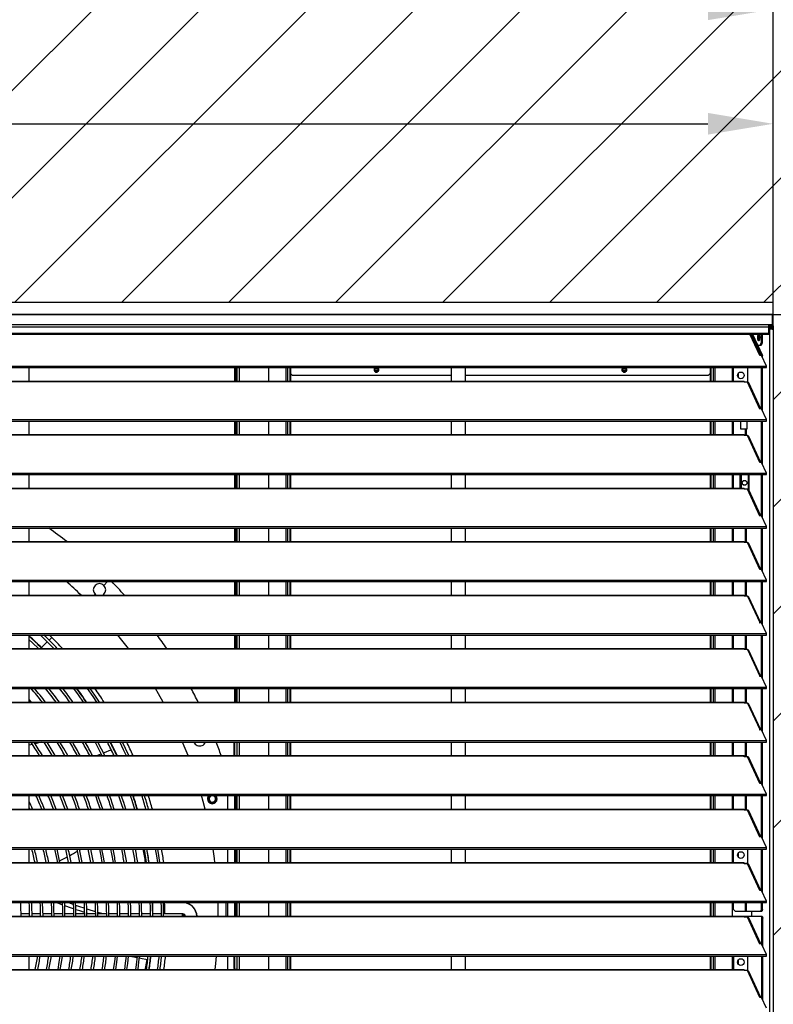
# Model space of a CAD drawing. Header units: millimetres. Extents: x 0 to 39823, y 0 to 11880.
# Tile 81 of 83: x 35968 to 36758, y 9745 to 10777. Entities that reach past the tile are written whole.
import ezdxf

# ---------------------------------------------------------------- set-up
doc = ezdxf.new("R2010")
doc.units = ezdxf.units.MM
doc.header["$PDSIZE"] = -1
doc.layers.add('DIMENZIJE', color=4, linetype='Continuous')
doc.layers.add('ODMIKI funkcionalni', color=253, linetype='Continuous')
doc.styles.add('SLDTEXTSTYLE6', font='txt')
doc.dimstyles.new('SLDDIMSTYLE0', dxfattribs={"dimtxt": 3, "dimasz": 3.414889, "dimexe": 0, "dimexo": 0.0625, "dimgap": 0.75, "dimtad": 1, "dimdec": 0, "dimlfac": 20, "dimrnd": 1e-09, "dimzin": 12, "dimdsep": 46, "dimtxsty": 'SLDTEXTSTYLE6', "dimsah": 1, "dimcen": 0.09, "dimadec": 0, "dimazin": 3, "dimtfac": 1, "dimtdec": 0, "dimtofl": 0, "dimtmove": 0, "dimatfit": 3, "dimfxl": 1, "dimfrac": 2, "dimtolj": 1, "dimtzin": 12, "dimarcsym": 0})

# ---------------------------------------------------------------- blocks, each defined once
blk = doc.blocks.new('*D11')
at = {"layer": 'Defpoints', "color": 0, "ltscale": 20, "transparency": 16777216}
for p in [(35131.7, 10467.8), (30473.7, 8774.1), (37077.8, 8774.1)]:
    blk.add_point(p, dxfattribs=at)
at = {"layer": 'DIMENZIJE', "color": 0, "lineweight": -2, "ltscale": 20, "transparency": 16777216}
for p, q in [((35133, 10467.8), (37077.8, 10467.8)), ((37077.8, 10399.5), (37077.8, 8842.4)), ((30475, 8774.1), (37077.8, 8774.1))]:
    blk.add_line(p, q, dxfattribs=at)
at = {"layer": 'DIMENZIJE', "color": 0, "ltscale": 20, "transparency": 16777216}
for points in [[(37066.4, 10399.5), (37089.2, 10399.5), (37077.8, 10467.8)], [(37066.4, 8842.4), (37089.2, 8842.4), (37077.8, 8774.1)]]:
    blk.add_solid(points, dxfattribs=at)
at = {"layer": 'DIMENZIJE', "color": 0, "ltscale": 20, "transparency": 16777216, "insert": (37001.1, 9580), "char_height": 60, "attachment_point": 2, "rotation": 90, "style": 'SLDTEXTSTYLE6'}
blk.add_mtext('\\A1;1694', dxfattribs=at)
blk = doc.blocks.new('*D12')
at = {"layer": 'Defpoints', "color": 0, "ltscale": 20, "transparency": 16777216}
for p in [(36757.7, 10787.8), (36757.7, 10452.3), (30132.7, 9752.3)]:
    blk.add_point(p, dxfattribs=at)
at = {"layer": 'DIMENZIJE', "color": 0, "lineweight": -2, "ltscale": 20, "transparency": 16777216}
for p, q in [((30132.7, 9753.6), (30132.7, 10787.8)), ((30201, 10787.8), (36689.4, 10787.8)), ((36757.7, 10453.6), (36757.7, 10787.8))]:
    blk.add_line(p, q, dxfattribs=at)
at = {"layer": 'DIMENZIJE', "color": 0, "ltscale": 20, "transparency": 16777216}
for points in [[(30201, 10799.2), (30201, 10776.5), (30132.7, 10787.8)], [(36689.4, 10799.2), (36689.4, 10776.5), (36757.7, 10787.8)]]:
    blk.add_solid(points, dxfattribs=at)
at = {"layer": 'DIMENZIJE', "color": 0, "ltscale": 20, "transparency": 16777216, "insert": (33445.2, 10864.6), "char_height": 60, "attachment_point": 2, "style": 'SLDTEXTSTYLE6'}
blk.add_mtext('\\A1;6625', dxfattribs=at)
blk = doc.blocks.new('*D13')
at = {"layer": 'Defpoints', "color": 0, "ltscale": 20, "transparency": 16777216}
for p in [(36757.7, 10667.8), (30307.7, 10452.3), (36757.7, 10452.3)]:
    blk.add_point(p, dxfattribs=at)
at = {"layer": 'DIMENZIJE', "color": 0, "lineweight": -2, "ltscale": 20, "transparency": 16777216}
for p, q in [((30307.7, 10453.6), (30307.7, 10667.8)), ((30376, 10667.8), (36689.4, 10667.8)), ((36757.7, 10453.6), (36757.7, 10667.8))]:
    blk.add_line(p, q, dxfattribs=at)
at = {"layer": 'DIMENZIJE', "color": 0, "ltscale": 20, "transparency": 16777216}
for points in [[(30376, 10679.2), (30376, 10656.5), (30307.7, 10667.8)], [(36689.4, 10679.2), (36689.4, 10656.5), (36757.7, 10667.8)]]:
    blk.add_solid(points, dxfattribs=at)
at = {"layer": 'DIMENZIJE', "color": 0, "ltscale": 20, "transparency": 16777216, "insert": (33532.7, 10744.6), "char_height": 60, "attachment_point": 2, "style": 'SLDTEXTSTYLE6'}
blk.add_mtext('\\A1;6450', dxfattribs=at)

msp = doc.modelspace()

# ---------------------------------------------------------------- hatches: boundary and pattern name
at = {"layer": 'ODMIKI funkcionalni'}
h = msp.add_hatch(dxfattribs=at)
h.set_pattern_fill('ANSI31', color=256, scale=25)
h.paths.add_polyline_path([(37556.8, 11465.7), (29806.7, 11465.7), (29806.7, 8759.1), (30306.5, 8759.1), (30306.5, 10480.9), (36758.1, 10480.9), (36758.1, 8759.1), (37556.8, 8759.1)])

# ---------------------------------------------------------------- linework, layer by layer
at = {"color": 7, "linetype": 'Continuous', "lineweight": 25, "ltscale": 20}
for p, q in [((36756.8, 10467.8), (35183.7, 10467.8)), ((36756.7, 10467.8), (35183.7, 10467.8)), ((36756.7, 10467.8), (36756.7, 10455.3)), ((35183.7, 10457.4), (36756.7, 10457.4)), ((36753.3, 10447.4), (36753.3, 10457.4)), ((36757.8, 10456.4), (36757.8, 10466.8)), ((36753.3, 10454.5), (35187.2, 10454.5)), ((35187.2, 10448.4), (36753.3, 10448.4)), ((35187.2, 10447.4), (36753.3, 10447.4)), ((36743.9, 10424.8), (36733.4, 10447.4)), ((36745, 10425), (36734.5, 10447.4)), ((36735.1, 10447.4), (36745.5, 10425)), ((36736.1, 10447.4), (36746.5, 10425)), ((36742.9, 10445.9), (36743.3, 10446.6)), ((36745.1, 10447.4), (36745.1, 10438.3)), ((36746.1, 10447.4), (36746.1, 10438.3)), ((36753.3, 10456.4), (36756.7, 10456.4)), ((36753.3, 10456.3), (36753.6, 10456.3)), ((36753.3, 10455.3), (36753.6, 10455.3)), ((36753.8, 10454.3), (36753.3, 10454.4)), ((36753.8, 10453.3), (36753.3, 10453.4)), ((36753.8, 10453), (36753.3, 10453.1)), ((36754.8, 10453), (36753.3, 10453.1)), ((36753.6, 10456.3), (36753.6, 10455.3)), ((36753.6, 10456.3), (36756.7, 10456.3)), ((36753.6, 10455.3), (36756.7, 10455.3)), ((36755.7, 10454.3), (36753.8, 10454.3)), ((36753.8, 10453.3), (36753.8, 10454.3)), ((36755.7, 10453.3), (36753.8, 10453.3)), ((36754.8, 10453), (36753.8, 10453)), ((36753.8, 10453), (36753.8, 8894.1)), ((36755.7, 10455.3), (36755.7, 10453.3)), ((36756.7, 10452.7), (36756.7, 10452.6)), ((36757.7, 10456.1), (36757.7, 8894.1)), ((36742.6, 10445.4), (36742.6, 10442.3)), ((36742.9, 10441.8), (36742.9, 10445.9)), ((36742.9, 10445.9), (36743.5, 10445.9)), ((36743.3, 10441), (36742.9, 10441.8)), ((36742.9, 10441.8), (36743.5, 10441.8)), ((36744.2, 10435.3), (36745.1, 10438.3)), ((36745.1, 10438.3), (36746.1, 10438.3)), ((36746.1, 10438.3), (36745.1, 10435.3)), ((36745.1, 10435.3), (36741.7, 10435.3)), ((36745.4, 10425), (36743.9, 10424.8)), ((36750.7, 10413.8), (36745.4, 10425)), ((36745.5, 10425), (36746.5, 10425)), ((36745.5, 10424.8), (36745.5, 10425)), ((36746.5, 10422.8), (36746.5, 10425)), ((35189.8, 10413.8), (36750.7, 10413.8)), ((35189.8, 10412.2), (36750.7, 10412.2)), ((35977.7, 10398), (35977.7, 10412.2)), ((36192.8, 10412.2), (36192.8, 10398)), ((36193.6, 10412.2), (36193.6, 10398)), ((36195.1, 10412.2), (36195.1, 10398)), ((36195.4, 10412.2), (36195.4, 10398)), ((36197.7, 10412.2), (36197.7, 10398)), ((36228.4, 10412.2), (36228.4, 10398)), ((36246.7, 10412.2), (36246.7, 10398)), ((36248.4, 10412.2), (36248.4, 10398)), ((36251, 10412.2), (36251, 10398)), ((36251.6, 10412.2), (36251.6, 10398)), ((36251.6, 10405.9), (36253.6, 10403.9)), ((36340, 10409.6), (36343.4, 10409.6)), ((36343.3, 10409.4), (36340.1, 10409.4)), ((36420, 10412.2), (36420, 10398)), ((36435, 10398), (36435, 10412.2)), ((36600, 10409.6), (36603.4, 10409.6)), ((36603.3, 10409.4), (36600.1, 10409.4)), ((36689.7, 10403.9), (36691.7, 10405.9)), ((36691.7, 10412.2), (36691.7, 10398)), ((36692.3, 10412.2), (36692.3, 10398)), ((36695, 10412.2), (36695, 10398)), ((36696.6, 10412.2), (36696.6, 10398)), ((36714.9, 10412.2), (36714.9, 10398)), ((36716.2, 10398), (36716.2, 10412.2)), ((36721.4, 10401.5), (36721.4, 10406.7)), ((36730.9, 10412.2), (36730.9, 10396.9)), ((36745.5, 10368.7), (36745.5, 10412.2)), ((36746.5, 10366.7), (36746.5, 10412.2)), ((36750.7, 10412.2), (36750.7, 10413.8)), ((35213.2, 10398), (36727.2, 10398)), ((35213.2, 10397.8), (36727.2, 10397.8)), ((36420, 10403.9), (36253.6, 10403.9)), ((36689.7, 10403.9), (36435, 10403.9)), ((36727.2, 10397), (36727.2, 10398)), ((36730.7, 10397), (36727.2, 10397)), ((36743.9, 10368.7), (36730.7, 10397)), ((36745, 10368.9), (36732.3, 10396.1)), ((36745.4, 10368.9), (36743.9, 10368.7)), ((36750.7, 10357.7), (36745.4, 10368.9)), ((35189.8, 10357.7), (36750.7, 10357.7)), ((35189.8, 10356.1), (36750.7, 10356.1)), ((35977.7, 10342), (35977.7, 10356.1)), ((36192.8, 10356.1), (36192.8, 10342)), ((36193.6, 10356.1), (36193.6, 10342)), ((36195.1, 10356.1), (36195.1, 10342)), ((36195.4, 10356.1), (36195.4, 10342)), ((36197.7, 10356.1), (36197.7, 10342)), ((36228.4, 10356.1), (36228.4, 10342)), ((36246.7, 10356.1), (36246.7, 10342)), ((36248.4, 10356.1), (36248.4, 10342)), ((36251, 10356.1), (36251, 10342)), ((36251.6, 10356.1), (36251.6, 10342)), ((36420, 10356.1), (36420, 10342)), ((36435, 10342), (36435, 10356.1)), ((36691.7, 10356.1), (36691.7, 10342)), ((36692.3, 10356.1), (36692.3, 10342)), ((36695, 10356.1), (36695, 10342)), ((36696.6, 10356.1), (36696.6, 10342)), ((36714.9, 10356.1), (36714.9, 10342)), ((36716.2, 10342), (36716.2, 10356.1)), ((36723.8, 10347.6), (36723.8, 10356.1)), ((36730.3, 10356.1), (36730.3, 10347.6)), ((36745.5, 10312.6), (36745.5, 10356.1)), ((36746.5, 10310.6), (36746.5, 10356.1)), ((36750.7, 10356.1), (36750.7, 10357.7)), ((36730.3, 10347.6), (36723.8, 10347.6)), ((36728.8, 10340.9), (36728.8, 10347.6)), ((36729.7, 10340.9), (36729.7, 10347.6)), ((35213.2, 10342), (36727.2, 10342)), ((35213.2, 10341.7), (36727.2, 10341.7)), ((36727.2, 10340.9), (36727.2, 10342)), ((36730.7, 10340.9), (36727.2, 10340.9)), ((36743.9, 10312.6), (36730.7, 10340.9)), ((36745, 10312.8), (36732.3, 10340)), ((36745.4, 10312.8), (36743.9, 10312.6)), ((36750.7, 10301.7), (36745.4, 10312.8)), ((35189.8, 10301.7), (36750.7, 10301.7)), ((35189.8, 10300), (36750.7, 10300)), ((35977.7, 10285.9), (35977.7, 10300)), ((36192.8, 10300), (36192.8, 10285.9)), ((36193.6, 10300), (36193.6, 10285.9)), ((36195.1, 10300), (36195.1, 10285.9)), ((36195.4, 10300), (36195.4, 10285.9)), ((36197.7, 10300), (36197.7, 10285.9)), ((36228.4, 10300), (36228.4, 10285.9)), ((36246.7, 10300), (36246.7, 10285.9)), ((36248.4, 10300), (36248.4, 10285.9)), ((36251, 10300), (36251, 10285.9)), ((36251.6, 10300), (36251.6, 10285.9)), ((36420, 10300), (36420, 10285.9)), ((36435, 10285.9), (36435, 10300)), ((36691.7, 10300), (36691.7, 10285.9)), ((36692.3, 10300), (36692.3, 10285.9)), ((36695, 10300), (36695, 10285.9)), ((36696.6, 10300), (36696.6, 10285.9)), ((36714.9, 10300), (36714.9, 10285.9)), ((36716.2, 10285.9), (36716.2, 10300)), ((36723.3, 10285.9), (36723.3, 10300)), ((36724.3, 10300), (36724.3, 10285.9)), ((36731.6, 10300), (36731.6, 10284.6)), ((36732.5, 10283.4), (36732.5, 10300)), ((36745.5, 10256.5), (36745.5, 10300)), ((36746.5, 10254.5), (36746.5, 10300)), ((36750.7, 10300), (36750.7, 10301.7)), ((35213.2, 10285.9), (36727.2, 10285.9)), ((35213.2, 10285.6), (36727.2, 10285.6)), ((36727.2, 10284.8), (36727.2, 10285.9)), ((36730.7, 10284.8), (36727.2, 10284.8)), ((36743.9, 10256.5), (36730.7, 10284.8)), ((36745, 10256.7), (36732.3, 10283.9)), ((36745.4, 10256.7), (36743.9, 10256.5)), ((36750.7, 10245.6), (36745.4, 10256.7)), ((35189.8, 10245.6), (36750.7, 10245.6)), ((35189.8, 10243.9), (36750.7, 10243.9)), ((35977.7, 10229.8), (35977.7, 10243.9)), ((36192.8, 10243.9), (36192.8, 10229.8)), ((36193.6, 10243.9), (36193.6, 10229.8)), ((36195.1, 10243.9), (36195.1, 10229.8)), ((36195.4, 10243.9), (36195.4, 10229.8)), ((36197.7, 10243.9), (36197.7, 10229.8)), ((36228.4, 10243.9), (36228.4, 10229.8)), ((36246.7, 10243.9), (36246.7, 10229.8)), ((36248.4, 10243.9), (36248.4, 10229.8)), ((36251, 10243.9), (36251, 10229.8)), ((36251.6, 10243.9), (36251.6, 10229.8)), ((36420, 10243.9), (36420, 10229.8)), ((36435, 10229.8), (36435, 10243.9)), ((36691.7, 10243.9), (36691.7, 10229.8)), ((36692.3, 10243.9), (36692.3, 10229.8)), ((36695, 10243.9), (36695, 10229.8)), ((36696.6, 10243.9), (36696.6, 10229.8)), ((36714.9, 10243.9), (36714.9, 10229.8)), ((36716.2, 10229.8), (36716.2, 10243.9)), ((36728.8, 10228.7), (36728.8, 10243.9)), ((36729.7, 10228.7), (36729.7, 10243.9)), ((36745.5, 10200.5), (36745.5, 10243.9)), ((36746.5, 10198.4), (36746.5, 10243.9)), ((36750.7, 10243.9), (36750.7, 10245.6)), ((35213.2, 10229.8), (36727.2, 10229.8)), ((35213.2, 10229.5), (36727.2, 10229.5)), ((36727.2, 10228.7), (36727.2, 10229.8)), ((36730.7, 10228.7), (36727.2, 10228.7)), ((36743.9, 10200.4), (36730.7, 10228.7)), ((36745, 10200.6), (36732.3, 10227.8)), ((36745.4, 10200.7), (36743.9, 10200.4)), ((36750.7, 10189.5), (36745.4, 10200.7)), ((35189.8, 10189.5), (36750.7, 10189.5)), ((36750.7, 10187.8), (36750.7, 10189.5)), ((35189.8, 10187.8), (36750.7, 10187.8)), ((35977.7, 10173.7), (35977.7, 10187.8)), ((36055.9, 10183.9), (36059.8, 10187.8)), ((36192.8, 10187.8), (36192.8, 10173.7)), ((36193.6, 10187.8), (36193.6, 10173.7)), ((36195.1, 10187.8), (36195.1, 10173.7)), ((36195.4, 10187.8), (36195.4, 10173.7)), ((36197.7, 10187.8), (36197.7, 10173.7)), ((36228.4, 10187.8), (36228.4, 10173.7)), ((36246.7, 10187.8), (36246.7, 10173.7)), ((36248.4, 10187.8), (36248.4, 10173.7)), ((36251, 10187.8), (36251, 10173.7)), ((36251.6, 10187.8), (36251.6, 10173.7)), ((36420, 10187.8), (36420, 10173.7)), ((36435, 10173.7), (36435, 10187.8)), ((36691.7, 10187.8), (36691.7, 10173.7)), ((36692.3, 10187.8), (36692.3, 10173.7)), ((36695, 10187.8), (36695, 10173.7)), ((36696.6, 10187.8), (36696.6, 10173.7)), ((36714.9, 10187.8), (36714.9, 10173.7)), ((36716.2, 10173.7), (36716.2, 10187.8)), ((36728.8, 10172.6), (36728.8, 10187.8)), ((36729.7, 10172.6), (36729.7, 10187.8)), ((36745.5, 10144.4), (36745.5, 10187.8)), ((36746.5, 10142.3), (36746.5, 10187.8)), ((35213.2, 10173.7), (36727.2, 10173.7)), ((35213.2, 10173.4), (36727.2, 10173.4)), ((36045.6, 10173.7), (36046.7, 10174.7)), ((36727.2, 10172.6), (36727.2, 10173.7)), ((36730.7, 10172.6), (36727.2, 10172.6)), ((36730.7, 10172.6), (36743.7, 10144.9)), ((36745, 10144.5), (36732.3, 10171.7)), ((36743.9, 10144.3), (36743.7, 10144.9)), ((36745.4, 10144.6), (36743.9, 10144.3)), ((36750.7, 10133.4), (36745.4, 10144.6)), ((35189.8, 10133.4), (36750.7, 10133.4)), ((35189.8, 10131.7), (36750.7, 10131.7)), ((35977.7, 10117.6), (35977.7, 10131.7)), ((35998.5, 10126.5), (36001.2, 10129.3)), ((36001.2, 10129.3), (35998.8, 10131.7)), ((36192.8, 10131.7), (36192.8, 10117.6)), ((36193.6, 10131.7), (36193.6, 10117.6)), ((36195.1, 10131.7), (36195.1, 10117.6)), ((36195.4, 10131.7), (36195.4, 10117.6)), ((36197.7, 10131.7), (36197.7, 10117.6)), ((36228.4, 10131.7), (36228.4, 10117.6)), ((36246.7, 10131.7), (36246.7, 10117.6)), ((36248.4, 10131.7), (36248.4, 10117.6)), ((36251, 10131.7), (36251, 10117.6)), ((36251.6, 10131.7), (36251.6, 10117.6)), ((36420, 10131.7), (36420, 10117.6)), ((36435, 10117.6), (36435, 10131.7)), ((36691.7, 10131.7), (36691.7, 10117.6)), ((36692.3, 10131.7), (36692.3, 10117.6)), ((36695, 10131.7), (36695, 10117.6)), ((36696.6, 10131.7), (36696.6, 10117.6)), ((36714.9, 10131.7), (36714.9, 10117.6)), ((36716.2, 10117.6), (36716.2, 10131.7)), ((36728.8, 10116.5), (36728.8, 10131.7)), ((36729.7, 10116.5), (36729.7, 10131.7)), ((36745.5, 10088.3), (36745.5, 10131.7)), ((36746.5, 10086.2), (36746.5, 10131.7)), ((36750.7, 10131.7), (36750.7, 10133.4)), ((35213.2, 10117.6), (36727.2, 10117.6)), ((35213.2, 10117.3), (36727.2, 10117.3)), ((35990.5, 10118.6), (35996.6, 10124.7)), ((35990.5, 10118.6), (35991.5, 10117.6)), ((36727.2, 10116.5), (36727.2, 10117.6)), ((36730.7, 10116.5), (36727.2, 10116.5)), ((36730.7, 10116.5), (36743.7, 10088.8)), ((36745, 10088.4), (36732.3, 10115.6)), ((36743.9, 10088.2), (36743.7, 10088.8)), ((36745.4, 10088.5), (36743.9, 10088.2)), ((36750.7, 10077.3), (36745.4, 10088.5)), ((35189.8, 10077.3), (36750.7, 10077.3)), ((35189.8, 10075.7), (36750.7, 10075.7)), ((35977.7, 10061.5), (35977.7, 10075.7)), ((36192.8, 10075.7), (36192.8, 10061.5)), ((36193.6, 10075.7), (36193.6, 10061.5)), ((36195.1, 10075.7), (36195.1, 10061.5)), ((36195.4, 10075.7), (36195.4, 10061.5)), ((36197.7, 10075.7), (36197.7, 10061.5)), ((36228.4, 10075.7), (36228.4, 10061.5)), ((36246.7, 10075.7), (36246.7, 10061.5)), ((36248.4, 10075.7), (36248.4, 10061.5)), ((36251, 10075.7), (36251, 10061.5)), ((36251.6, 10075.7), (36251.6, 10061.5)), ((36420, 10075.7), (36420, 10061.5)), ((36435, 10061.5), (36435, 10075.7)), ((36691.7, 10075.7), (36691.7, 10061.5)), ((36692.3, 10075.7), (36692.3, 10061.5)), ((36695, 10075.7), (36695, 10061.5)), ((36696.6, 10075.7), (36696.6, 10061.5)), ((36714.9, 10075.7), (36714.9, 10061.5)), ((36716.2, 10061.5), (36716.2, 10075.7)), ((36728.8, 10060.4), (36728.8, 10075.7)), ((36729.7, 10060.4), (36729.7, 10075.7)), ((36745.5, 10032.2), (36745.5, 10075.7)), ((36746.5, 10030.2), (36746.5, 10075.7)), ((36750.7, 10075.7), (36750.7, 10077.3)), ((35213.2, 10061.5), (36727.2, 10061.5)), ((35213.2, 10061.2), (36727.2, 10061.2)), ((35980, 10061.5), (35977.7, 10064.2)), ((36727.2, 10060.4), (36727.2, 10061.5)), ((36730.7, 10060.4), (36727.2, 10060.4)), ((36730.7, 10060.4), (36743.7, 10032.7)), ((36745, 10032.3), (36732.3, 10059.5)), ((36743.9, 10032.2), (36743.7, 10032.7)), ((36745.4, 10032.4), (36743.9, 10032.2)), ((36750.7, 10021.2), (36745.4, 10032.4)), ((35189.8, 10021.2), (36750.7, 10021.2)), ((35189.8, 10019.6), (36750.7, 10019.6)), ((35977.7, 10005.4), (35977.7, 10019.6)), ((35981.1, 10017.1), (35977.7, 10016.2)), ((36192.4, 10005.4), (36192.4, 10019.6)), ((36192.9, 10019.6), (36192.9, 10005.4)), ((36195.4, 10019.6), (36195.4, 10005.4)), ((36197.7, 10019.6), (36197.7, 10005.4)), ((36228.4, 10019.6), (36228.4, 10005.4)), ((36246.7, 10019.6), (36246.7, 10005.4)), ((36248.4, 10019.6), (36248.4, 10005.4)), ((36251, 10019.6), (36251, 10005.4)), ((36251.6, 10019.6), (36251.6, 10005.4)), ((36420, 10019.6), (36420, 10005.4)), ((36435, 10005.4), (36435, 10019.6)), ((36691.7, 10019.6), (36691.7, 10005.4)), ((36692.3, 10019.6), (36692.3, 10005.4)), ((36695, 10019.6), (36695, 10005.4)), ((36696.6, 10019.6), (36696.6, 10005.4)), ((36714.9, 10019.6), (36714.9, 10005.4)), ((36716.2, 10005.4), (36716.2, 10019.6)), ((36728.8, 10004.3), (36728.8, 10019.6)), ((36729.7, 10004.3), (36729.7, 10019.6)), ((36745.5, 9976.1), (36745.5, 10019.6)), ((36746.5, 9974.1), (36746.5, 10019.6)), ((36750.7, 10019.6), (36750.7, 10021.2)), ((35213.2, 10005.4), (36727.2, 10005.4)), ((35213.2, 10005.1), (36727.2, 10005.1)), ((35978, 10005.4), (35977.7, 10005.9)), ((36727.2, 10004.3), (36727.2, 10005.4)), ((36730.7, 10004.3), (36727.2, 10004.3)), ((36743.9, 9976.1), (36730.7, 10004.3)), ((36745, 9976.2), (36732.3, 10003.4)), ((36745.4, 9976.3), (36743.9, 9976.1)), ((36750.7, 9965.1), (36745.4, 9976.3)), ((35189.8, 9965.1), (36750.7, 9965.1)), ((35189.8, 9963.5), (36750.7, 9963.5)), ((35977.7, 9949.3), (35977.7, 9963.5)), ((36166.2, 9963.4), (36166.3, 9963.5)), ((36185.9, 9949.3), (36185.9, 9963.5)), ((36192.8, 9963.5), (36192.8, 9949.3)), ((36193.6, 9963.5), (36193.6, 9949.3)), ((36195.1, 9963.5), (36195.1, 9949.3)), ((36195.4, 9963.5), (36195.4, 9949.3)), ((36197.7, 9963.5), (36197.7, 9949.3)), ((36228.4, 9963.5), (36228.4, 9949.3)), ((36246.7, 9963.5), (36246.7, 9949.3)), ((36248.4, 9963.5), (36248.4, 9949.3)), ((36251, 9963.5), (36251, 9949.3)), ((36251.6, 9963.5), (36251.6, 9949.3)), ((36420, 9963.5), (36420, 9949.3)), ((36435, 9949.3), (36435, 9963.5)), ((36691.7, 9963.5), (36691.7, 9949.3)), ((36692.3, 9963.5), (36692.3, 9949.3)), ((36695, 9963.5), (36695, 9949.3)), ((36696.6, 9963.5), (36696.6, 9949.3)), ((36714.9, 9963.5), (36714.9, 9949.3)), ((36716.2, 9949.3), (36716.2, 9963.5)), ((36728.8, 9948.2), (36728.8, 9963.5)), ((36729.7, 9948.2), (36729.7, 9963.5)), ((36745.5, 9920), (36745.5, 9963.5)), ((36746.5, 9918), (36746.5, 9963.5)), ((36750.7, 9963.5), (36750.7, 9965.1)), ((35213.2, 9949.3), (36727.2, 9949.3)), ((35213.2, 9949), (36727.2, 9949)), ((35977.7, 9950.8), (35978.4, 9949.3)), ((36727.2, 9948.2), (36727.2, 9949.3)), ((36730.7, 9948.2), (36727.2, 9948.2)), ((36743.9, 9920), (36730.7, 9948.2)), ((36745, 9920.1), (36732.3, 9947.4)), ((36745.4, 9920.2), (36743.9, 9920)), ((36750.7, 9909), (36745.4, 9920.2)), ((35189.8, 9909), (36750.7, 9909)), ((35189.8, 9907.4), (36750.7, 9907.4)), ((35977.7, 9893.2), (35977.7, 9907.4)), ((36192.8, 9907.4), (36192.8, 9893.2)), ((36193.6, 9907.4), (36193.6, 9893.2)), ((36195.1, 9907.4), (36195.1, 9893.2)), ((36195.4, 9907.4), (36195.4, 9893.2)), ((36197.7, 9907.4), (36197.7, 9893.2)), ((36228.4, 9907.4), (36228.4, 9893.2)), ((36246.7, 9907.4), (36246.7, 9893.2)), ((36248.4, 9907.4), (36248.4, 9893.2)), ((36251, 9907.4), (36251, 9893.2)), ((36251.6, 9907.4), (36251.6, 9893.2)), ((36420, 9907.4), (36420, 9893.2)), ((36435, 9893.2), (36435, 9907.4)), ((36691.7, 9907.4), (36691.7, 9893.2)), ((36692.3, 9907.4), (36692.3, 9893.2)), ((36695, 9907.4), (36695, 9893.2)), ((36696.6, 9907.4), (36696.6, 9893.2)), ((36714.9, 9907.4), (36714.9, 9893.2)), ((36716.2, 9893.2), (36716.2, 9907.4)), ((36721.4, 9898.6), (36721.4, 9903.8)), ((36730.9, 9907.4), (36730.9, 9892.1)), ((36745.5, 9863.9), (36745.5, 9907.4)), ((36746.5, 9861.9), (36746.5, 9907.4)), ((36750.7, 9907.4), (36750.7, 9909)), ((35213.2, 9893.2), (36727.2, 9893.2)), ((35213.2, 9892.9), (36727.2, 9892.9)), ((36005.8, 9893.2), (36007, 9893.8)), ((36727.2, 9892.1), (36727.2, 9893.2)), ((36730.7, 9892.1), (36727.2, 9892.1)), ((36728.8, 9892.1), (36728.8, 9892.2)), ((36730.9, 9892.2), (36728.8, 9892.2)), ((36743.9, 9863.9), (36730.7, 9892.1)), ((36745, 9864.1), (36732.3, 9891.3)), ((36745.4, 9864.1), (36743.9, 9863.9)), ((36750.7, 9852.9), (36745.4, 9864.1)), ((35189.8, 9852.9), (36750.7, 9852.9)), ((35189.8, 9851.3), (36750.7, 9851.3)), ((36012.2, 9848.9), (36005.8, 9851.3)), ((36183.9, 9851.3), (36183.9, 9837.1)), ((36185.9, 9837.1), (36185.9, 9851.3)), ((36192.8, 9851.3), (36192.8, 9837.1)), ((36193.6, 9851.3), (36193.6, 9837.1)), ((36195.1, 9851.3), (36195.1, 9837.1)), ((36195.4, 9851.3), (36195.4, 9837.1)), ((36197.7, 9851.3), (36197.7, 9837.1)), ((36228.4, 9851.3), (36228.4, 9837.1)), ((36246.7, 9851.3), (36246.7, 9837.1)), ((36248.4, 9851.3), (36248.4, 9837.1)), ((36251, 9851.3), (36251, 9837.1)), ((36251.6, 9851.3), (36251.6, 9837.1)), ((36691.7, 9851.3), (36691.7, 9837.1)), ((36692.3, 9851.3), (36692.3, 9837.1)), ((36695, 9851.3), (36695, 9837.1)), ((36696.6, 9851.3), (36696.6, 9837.1)), ((36714.9, 9851.3), (36714.9, 9837.1)), ((36716.2, 9844.1), (36716.2, 9851.3)), ((36728.8, 9842.1), (36728.8, 9851.3)), ((36729.7, 9842.1), (36729.7, 9851.3)), ((36745.5, 9844.1), (36745.5, 9851.3)), ((36746.5, 9844.1), (36746.5, 9851.3)), ((36750.7, 9851.3), (36750.7, 9852.9)), ((35978, 9839.4), (35969.1, 9839.4)), ((35989.5, 9839.4), (35980.6, 9839.4)), ((36001, 9839.4), (35992.1, 9839.4)), ((36012.5, 9839.4), (36003.6, 9839.4)), ((36024, 9839.4), (36015.1, 9839.4)), ((36035.5, 9839.4), (36026.6, 9839.4)), ((36047, 9839.4), (36038.1, 9839.4)), ((36055.2, 9839.4), (36049.6, 9841)), ((36058.5, 9839.4), (36049.6, 9839.4)), ((36070, 9839.4), (36061.1, 9839.4)), ((36081.5, 9839.4), (36072.6, 9839.4)), ((36093, 9839.4), (36084.1, 9839.4)), ((36104.5, 9839.4), (36095.6, 9839.4)), ((36116, 9839.4), (36107.1, 9839.4)), ((36138.3, 9839.4), (36118.6, 9839.4)), ((36138.3, 9837.1), (36138.3, 9839.4)), ((36716.2, 9844.1), (36718.2, 9842.1)), ((36745.9, 9842.1), (36718.2, 9842.1)), ((36735, 9842.1), (36735, 9837.1)), ((36744.9, 9842.1), (36745.5, 9844.1)), ((36745.5, 9844.1), (36746.5, 9844.1)), ((36746.5, 9844.1), (36745.9, 9842.1)), ((35194.1, 9837.1), (36746.4, 9837.1)), ((35213.2, 9836.9), (36727.2, 9836.9)), ((36727.2, 9836.9), (36727.2, 9837.1)), ((36727.2, 9836.1), (36727.2, 9836.9)), ((36730.7, 9836.1), (36727.2, 9836.1)), ((36729.3, 9836.1), (36729.3, 9837.1)), ((36730.2, 9836.1), (36730.2, 9837.1)), ((36743.9, 9807.8), (36730.7, 9836.1)), ((36745, 9808), (36732.3, 9835.2)), ((36746, 9835.1), (36745.4, 9837.1)), ((36746, 9806.8), (36746, 9835.1)), ((36747, 9835.1), (36746, 9835.1)), ((36746.4, 9837.1), (36747, 9835.1)), ((36747, 9804.7), (36747, 9835.1)), ((36745.4, 9808), (36743.9, 9807.8)), ((36750.7, 9796.8), (36745.4, 9808)), ((35189.8, 9796.8), (36750.7, 9796.8)), ((36750.7, 9795.2), (36750.7, 9796.8)), ((35189.8, 9795.2), (36750.7, 9795.2)), ((35977.7, 9781.1), (35977.7, 9795.2)), ((36185.9, 9781.1), (36185.9, 9795.2)), ((36192.4, 9782.2), (36192.4, 9795.2)), ((36192.9, 9795.2), (36192.9, 9781.7)), ((36195.4, 9795.2), (36195.4, 9781.1)), ((36197.7, 9795.2), (36197.7, 9781.1)), ((36228.4, 9795.2), (36228.4, 9781.1)), ((36246.7, 9795.2), (36246.7, 9781.1)), ((36248.4, 9795.2), (36248.4, 9781.1)), ((36251, 9795.2), (36251, 9781.1)), ((36251.6, 9795.2), (36251.6, 9781.1)), ((36420, 9795.2), (36420, 9781.1)), ((36435, 9781.1), (36435, 9795.2)), ((36691.7, 9795.2), (36691.7, 9781.1)), ((36692.3, 9795.2), (36692.3, 9781.1)), ((36695, 9795.2), (36695, 9781.1)), ((36696.6, 9795.2), (36696.6, 9781.1)), ((36714.9, 9795.2), (36714.9, 9781.1)), ((36716.7, 9781.1), (36716.7, 9795.2)), ((36721.4, 9786.5), (36721.4, 9791.6)), ((36731.1, 9779.9), (36731.1, 9795.2)), ((36746, 9750.7), (36746, 9795.2)), ((36747, 9748.6), (36747, 9795.2)), ((35213.2, 9781.1), (36727.2, 9781.1)), ((35213.2, 9780.8), (36727.2, 9780.8)), ((36192.8, 9781.7), (36192.8, 9781.1)), ((36192.9, 9781.7), (36195.4, 9781.7)), ((36193.6, 9781.7), (36193.6, 9781.1)), ((36195.1, 9781.7), (36195.1, 9781.1)), ((36727.2, 9780), (36727.2, 9781.1)), ((36730.7, 9780), (36727.2, 9780)), ((36729.3, 9780), (36729.3, 9780)), ((36730.3, 9780), (36729.3, 9780)), ((36730.3, 9780), (36731.1, 9780.9)), ((36743.9, 9751.7), (36730.7, 9780)), ((36745, 9751.9), (36732.3, 9779.1)), ((36745.4, 9751.9), (36743.9, 9751.7)), ((36750.7, 9740.8), (36745.4, 9751.9))]:
    msp.add_line(p, q, dxfattribs=at)
at = {"color": 7, "linetype": 'Continuous', "lineweight": 25, "ltscale": 20, "flags": 128}
for points in [[(36756.8, 10467.8), (36756.7, 10467.8), (36756.7, 10467.8)], [(36741.6, 10443.8), (36741.6, 10444.3), (36741.6, 10444.8), (36741.6, 10445.2), (36741.7, 10445.6), (36741.8, 10446), (36741.9, 10446.4), (36742, 10446.7), (36742.1, 10446.9), (36742.3, 10447.1), (36742.4, 10447.3), (36742.6, 10447.3), (36742.7, 10447.3), (36742.9, 10447.3), (36743, 10447.1), (36743.1, 10446.9), (36743.3, 10446.7), (36743.4, 10446.4), (36743.5, 10446), (36743.6, 10445.6), (36743.6, 10445.2), (36743.7, 10444.8), (36743.7, 10444.3), (36743.7, 10443.8), (36743.7, 10443.3), (36743.7, 10442.9), (36743.6, 10442.4), (36743.6, 10442), (36743.5, 10441.6), (36743.4, 10441.3), (36743.3, 10441), (36743.1, 10440.7), (36743, 10440.5), (36742.9, 10440.4), (36742.7, 10440.3), (36742.6, 10440.3), (36742.4, 10440.4), (36742.3, 10440.5), (36742.1, 10440.7), (36742, 10441), (36741.9, 10441.3), (36741.8, 10441.6), (36741.7, 10442), (36741.6, 10442.4), (36741.6, 10442.9), (36741.6, 10443.3), (36741.6, 10443.8)], [(36753.8, 10453), (36754.2, 10452.9), (36754.7, 10452.9), (36755.3, 10452.8), (36756, 10452.7), (36756.7, 10452.6), (36757.2, 10452.5), (36757.6, 10452.4), (36757.7, 10452.3)], [(36046.7, 10174.7), (36047.6, 10174), (36048.1, 10173.7)], [(36054.5, 10173.7), (36055, 10174), (36055.9, 10174.7)], [(35977.7, 10126.9), (35981.1, 10123.8), (35987.4, 10117.6)], [(35989.4, 10131.7), (35996.6, 10124.7), (36003.5, 10117.6)], [(36024.1, 10075.7), (36028.9, 10069.3), (36034.3, 10061.5)], [(36038.4, 10075.7), (36044.3, 10067.3), (36048.2, 10061.5)], [(36051.3, 10061.5), (36046.5, 10068.8), (36041.6, 10075.7)], [(36118, 10061.5), (36113.2, 10070.1), (36110, 10075.7)], [(35990.1, 10019.6), (35985, 10018.1), (35983.7, 10017.8)], [(36018, 10005.4), (36013.9, 10012.8), (36009.8, 10019.6)], [(36046.6, 10019.6), (36051.1, 10011), (36053.9, 10005.4)], [(36056.8, 10005.4), (36053.4, 10012.2), (36049.6, 10019.6)], [(36072.6, 10019.6), (36076.3, 10011.9), (36079.3, 10005.4)], [(36082.2, 10005.4), (36078.7, 10013), (36075.5, 10019.6)], [(36144.2, 10005.4), (36140.2, 10015.3), (36138.4, 10019.6)], [(36048.4, 10005.4), (36051.4, 10006.6), (36053, 10007.3)], [(36055.4, 10008.2), (36058.2, 10009.4), (36061.6, 10010.8), (36063.6, 10011.6)], [(36047, 9963.5), (36049.3, 9957.1), (36051.9, 9949.3)], [(36054.7, 9949.3), (36051.7, 9958), (36049.7, 9963.5)], [(36071.4, 9963.5), (36074.2, 9955.3), (36076.1, 9949.3)], [(36078.8, 9949.3), (36076.7, 9956.1), (36074.2, 9963.5)], [(36083.6, 9963.5), (36085.1, 9958.8), (36088.1, 9949.3)], [(36162, 9949.3), (36159.9, 9957.4), (36158.2, 9963.5)], [(36004.1, 9907.4), (36005.9, 9899.6), (36007.2, 9893.2)], [(36009.8, 9893.2), (36008.4, 9900.2), (36006.8, 9907.4)], [(36030.5, 9906.5), (36031.5, 9907), (36032, 9907.4)], [(36044.9, 9893.2), (36043.9, 9898.6), (36042.2, 9907.3), (36042.2, 9907.4)], [(36051.3, 9907.4), (36052.7, 9900.2), (36053.9, 9893.2)], [(36056.5, 9893.2), (36055.2, 9900.7), (36053.9, 9907.4)], [(36063, 9907.4), (36064, 9902.3), (36065.5, 9893.2)], [(36098.1, 9907.4), (36099.7, 9898.4), (36100.4, 9893.2)], [(36103.1, 9893.2), (36102.2, 9898.8), (36100.8, 9907.4)], [(36109.8, 9907.4), (36111, 9900.2), (36112, 9893.2)], [(36114.7, 9893.2), (36113.6, 9900.6), (36112.4, 9907.4)], [(36172.4, 9893.2), (36171.8, 9897.4), (36170.4, 9907.4)], [(36185.9, 9893.2), (36185.9, 9897.3), (36185.9, 9907.4)], [(35992.1, 9837.1), (35992, 9843.8), (35991.7, 9851.2), (35991.7, 9851.3)], [(36000.6, 9851.3), (36000.9, 9844), (36001, 9837.1)], [(36003.6, 9837.1), (36003.5, 9844.1), (36003.3, 9851.3)], [(36012.2, 9851.3), (36012.4, 9844.3), (36012.5, 9837.1)], [(36015.1, 9837.1), (36015, 9844.4), (36014.8, 9851.3)], [(36023.9, 9844.8), (36021.8, 9845.5), (36014.9, 9848)], [(36023.7, 9849.3), (36021.9, 9849.9), (36018, 9851.3)], [(36023.7, 9851.3), (36023.9, 9844.6), (36024, 9837.1)], [(36026.6, 9837.1), (36026.5, 9844.7), (36026.3, 9851.3)], [(36035.4, 9845.4), (36030.7, 9846.9), (36026.4, 9848.4)], [(36035.2, 9851.3), (36035.4, 9844.9), (36035.5, 9837.1)], [(36038.1, 9837.1), (36038, 9845), (36037.8, 9851.3)], [(36046.7, 9851.3), (36046.9, 9845.2), (36047, 9837.1)], [(36049.6, 9837.1), (36049.5, 9845.3), (36049.3, 9851.3)], [(36058.2, 9851.3), (36058.4, 9845.5), (36058.5, 9837.1)], [(36061.1, 9837.1), (36061, 9845.6), (36060.8, 9851.3)], [(36069.7, 9851.3), (36069.9, 9845.8), (36070, 9837.1)], [(36072.6, 9837.1), (36072.5, 9845.9), (36072.3, 9851.3)], [(36081.2, 9851.3), (36081.4, 9846.1), (36081.5, 9837.1)], [(36084.1, 9837.1), (36084, 9846.2), (36083.8, 9851.3)], [(36092.7, 9851.3), (36092.9, 9846.4), (36093, 9837.1)], [(36095.6, 9837.1), (36095.5, 9846.5), (36095.3, 9851.3)], [(36104.2, 9851.3), (36104.4, 9846.7), (36104.5, 9837.1)], [(36107.1, 9837.1), (36107, 9846.8), (36106.8, 9851.3)], [(36115.8, 9851.3), (36115.9, 9847), (36116, 9837.1)], [(36118.6, 9837.1), (36118.5, 9847.1), (36118.4, 9851.3)], [(36175.8, 9837.1), (36175.7, 9848.6), (36175.6, 9851.3)], [(36035.5, 9841), (36030.6, 9842.6), (36026.5, 9843.9)], [(36047, 9841.8), (36039.4, 9844.1), (36038, 9844.5)], [(36040.4, 9839.4), (36039.4, 9839.7), (36038.1, 9840.1)], [(36009.7, 9795.2), (36008.8, 9788.8), (36007.5, 9781.1)], [(36010.1, 9781.1), (36011.4, 9788.4), (36012.4, 9795.2)], [(36067.7, 9795.2), (36066.9, 9789.2), (36065.8, 9781.1)], [(36068.4, 9781.1), (36069.5, 9788.8), (36070.3, 9795.2)], [(36079.3, 9795.2), (36078.3, 9787.7), (36077.4, 9781.1)], [(36080, 9781.1), (36080.9, 9787.3), (36081.9, 9795.2)], [(36083.4, 9795.2), (36085.1, 9794.9), (36088.9, 9794.1), (36090.6, 9793.8)], [(36090.8, 9795.2), (36089.7, 9786.2), (36089, 9781.1)], [(36091.7, 9781.1), (36092.3, 9785.8), (36093.4, 9795.2)], [(36093.2, 9793.3), (36096.2, 9792.8), (36099.8, 9792.1), (36102, 9791.7)], [(36099.2, 9781.1), (36099.9, 9784), (36101.4, 9791.8)], [(36172.5, 9781.1), (36173.3, 9787.5), (36174, 9795.2)]]:
    msp.add_lwpolyline(points, dxfattribs=at)
at = {"color": 7, "linetype": 'Continuous', "lineweight": 25, "ltscale": 400}
for centre, radius in [((36341.7, 10409.9), 1.7), ((36601.7, 10409.9), 1.7), ((36723.8, 10404.1), 3.5), ((36727.7, 10291.4), 2.5), ((36727.8, 10291.4), 2.4), ((36723.8, 9901.2), 3.5), ((36723.8, 9789), 3.5)]:
    msp.add_circle(centre, radius, dxfattribs=at)
for centre, radius, start, end in [((36756.7, 10456.4), 1.05, 269.989, 90.011), ((36748.8, 10444.2), 6.31, 154.3951, 183.7811), ((36756.5, 10456.6), 3.96, 244.9717, 259.4466), ((36755.7, 10452.3), 2, 0.0047, 89.9953), ((36755.8, 10452.4), 0.923, 11.4487, 92.681), ((36756.7, 10456.4), 0.05, 269.989, 90.011), ((36749, 10443.4), 6.49, 176.6345, 205.1893), ((36743.9, 10424), 1.39, 43.9055, 102.1436), ((36341.7, 10409.9), 2.5, 111.8152, 68.1848), ((36601.7, 10409.9), 2.5, 111.8152, 68.1848), ((36730.8, 10395.4), 1.58, 25.9359, 94.9055), ((36743.9, 10367.9), 1.39, 43.9055, 102.1436), ((36730.8, 10339.3), 1.58, 25.9359, 94.9055), ((36743.9, 10311.8), 1.39, 43.9055, 102.1436), ((36727.8, 10291.4), 4.5, 139.7622, 220.2378), ((36730.8, 10283.2), 1.58, 25.9359, 94.9055), ((36743.9, 10255.7), 1.39, 43.9055, 102.1436), ((35708.3, 9836.4), 500.1, 51.8736, 54.5813), ((36730.8, 10227.1), 1.58, 25.9359, 94.9055), ((36743.9, 10199.6), 1.39, 43.9055, 102.1436), ((35708.3, 9836.4), 467.5, 46.1807, 48.7455), ((36051.3, 10179.3), 6.5, 135, 225), ((36051.3, 10179.3), 6.5, 45, 135), ((36051.3, 10179.3), 6.5, 315, 45), ((35708.3, 9836.4), 500.1, 42.4148, 44.6506), ((36730.8, 10171), 1.58, 25.9359, 94.9055), ((36743.9, 10143.5), 1.39, 43.9055, 102.1436), ((35708.3, 9836.4), 399.1, 45, 47.5458), ((35708.3, 9836.4), 398.8, 44.8437, 47.5049), ((35708.3, 9836.4), 410.3, 43.2679, 46.0454), ((35708.3, 9836.4), 414.3, 42.7558, 45), ((35708.3, 9836.4), 467.5, 36.9809, 39.1838), ((35708.3, 9836.4), 500.1, 34.2175, 36.2013), ((36730.8, 10114.9), 1.58, 25.9359, 94.9055), ((36743.9, 10087.4), 1.39, 43.9055, 102.1436), ((35708.3, 9836.4), 361.7, 38.494, 41.4178), ((35708.3, 9836.4), 364.3, 38.1696, 41.0581), ((35708.3, 9836.4), 373.2, 37.1032, 39.8784), ((35708.3, 9836.4), 375.8, 36.804, 39.548), ((35708.3, 9836.4), 384.7, 35.8185, 38.4619), ((35708.3, 9836.4), 387.3, 35.5414, 38.157), ((35708.3, 9836.4), 398.8, 34.3696, 36.8701), ((35708.3, 9836.4), 399.1, 34.3391, 36.8367), ((35708.3, 9836.4), 414.3, 32.9204, 35.2836), ((35708.3, 9836.4), 500.1, 26.7551, 28.5853), ((36730.8, 10058.8), 1.58, 25.9359, 94.9055), ((36743.9, 10031.4), 1.39, 43.9055, 102.1436), ((35708.3, 9836.4), 327.2, 31.107, 34.0471), ((35708.3, 9836.4), 329.8, 30.8349, 33.7425), ((35708.3, 9836.4), 338.7, 29.9403, 32.7425), ((35708.3, 9836.4), 341.3, 29.6892, 32.4623), ((35708.3, 9836.4), 350.2, 28.8624, 31.5407), ((35708.3, 9836.4), 361.7, 27.8631, 30.4291), ((35708.3, 9836.4), 364.3, 27.6471, 30.1892), ((35708.3, 9836.4), 373.2, 26.9337, 29.3975), ((35708.3, 9836.4), 375.8, 26.7324, 29.1744), ((35708.3, 9836.4), 396.2, 25.256, 27.5401), ((35708.3, 9836.4), 398.8, 25.0799, 27.3455), ((35708.3, 9836.4), 399.1, 25.0591, 27.3225), ((35708.3, 9836.4), 414.3, 24.0838, 26.2458), ((36156.4, 10022), 6.48, 201.6164, 292.6132), ((36156.7, 10021.6), 6.07, 290.884, 339.9838), ((35708.3, 9836.4), 500.1, 19.7563, 21.4881), ((36730.8, 10002.7), 1.58, 25.9359, 94.9055), ((36743.9, 9975.3), 1.39, 43.9055, 102.1436), ((35708.3, 9836.4), 304.2, 21.7968, 24.6971), ((35708.3, 9836.4), 306.8, 21.6027, 24.474), ((35708.3, 9836.4), 315.7, 20.9645, 23.7408), ((35708.3, 9836.4), 318.3, 20.7853, 23.5352), ((35708.3, 9836.4), 327.2, 20.1949, 22.8581), ((35708.3, 9836.4), 329.8, 20.0288, 22.6678), ((35708.3, 9836.4), 338.7, 19.4809, 22.0405), ((35708.3, 9836.4), 341.3, 19.3266, 21.8639), ((35708.3, 9836.4), 350.2, 18.8167, 21.2808), ((35708.3, 9836.4), 352.8, 18.6729, 21.1164), ((35708.3, 9836.4), 373.2, 17.6177, 19.9116), ((35708.3, 9836.4), 375.8, 17.4918, 19.7681), ((35708.3, 9836.4), 398.8, 16.4534, 18.5848), ((35708.3, 9836.4), 399.1, 16.4402, 18.5699), ((35708.3, 9836.4), 407.7, 16.0843, 18.1648), ((35708.3, 9836.4), 410.3, 15.9797, 18.0457), ((35708.3, 9836.4), 414.2, 15.8233, 17.8678), ((36169.6, 9960), 4.99, 135.272, 180.0221), ((36169.6, 9960), 4.8, 132.9757, 47.0243), ((36169.6, 9960), 4.8, 135, 47.0767), ((36169.6, 9960), 4, 118.6014, 61.3986), ((36169.6, 9960), 4, 118.5118, 61.4882), ((36169.6, 9960), 3.32, 105.1056, 284.8945), ((36169.6, 9960), 3.32, 285.0936, 104.9065), ((36169.6, 9960), 4.97, 359.9203, 44.8863), ((35708.3, 9836.4), 295.3, 22.489, 24.1759), ((36169.6, 9960), 5, 180, 0), ((36730.8, 9946.7), 1.58, 25.9359, 94.9055), ((36743.9, 9919.2), 1.39, 43.9055, 102.1436), ((35708.3, 9836.4), 281.2, 11.6668, 14.6272), ((35708.3, 9836.4), 283.8, 11.5584, 14.4902), ((35708.3, 9836.4), 292.7, 11.2023, 14.0404), ((35708.3, 9836.4), 295.3, 11.1024, 13.9143), ((35708.3, 9836.4), 315.7, 10.3768, 12.9989), ((35708.3, 9836.4), 318.3, 10.2911, 12.8909), ((35847.2, 10218.1), 361.4, 298.5692, 300.0451), ((35708.3, 9836.4), 327.2, 10.0083, 12.5344), ((35708.3, 9836.4), 329.8, 9.9285, 12.434), ((35708.3, 9836.4), 338.7, 9.6651, 12.1023), ((35708.3, 9836.4), 364.3, 8.9801, 11.2403), ((35708.3, 9836.4), 373.2, 8.7642, 10.9689), ((35708.3, 9836.4), 375.8, 8.7031, 10.8921), ((35708.3, 9836.4), 384.7, 8.5003, 10.6371), ((35708.3, 9836.4), 387.3, 8.4428, 10.5649), ((35653.7, 9821.8), 451.6, 9.1019, 10.9245), ((35708.3, 9836.4), 399.1, 8.1912, 10.2488), ((35708.3, 9836.4), 414.3, 7.8899, 9.8704), ((35922.2, 10071.9), 197.2, 296.2575, 298.9533), ((36730.8, 9890.6), 1.58, 25.9359, 94.9055), ((36743.9, 9863.1), 1.39, 43.9055, 102.1436), ((35708.3, 9836.4), 260.8, 0.1701, 3.2798), ((35708.3, 9836.4), 269.7, 0.1644, 3.1715), ((35708.3, 9836.4), 272.3, 0.1629, 3.1412), ((35708.3, 9836.4), 281.2, 0.1577, 3.0416), ((35708.3, 9836.4), 399.1, 0.4307, 2.1425), ((35708.3, 9836.4), 411.6, 0.4176, 2.0775), ((36138.3, 9836.4), 15, 2.9581, 84.1159), ((36138.3, 9836.4), 15.3, 2.9073, 77.868), ((36138.3, 9836.4), 3.17, 14.1258, 108.9451), ((36138.3, 9836.4), 3.15, 14.2257, 107.7528), ((36138.3, 9836.4), 2.49, 18.1478, 90), ((36138.3, 9836.4), 2.35, 19.2323, 90), ((36730.8, 9834.5), 1.58, 25.9359, 94.9055), ((36743.9, 9807), 1.39, 43.9055, 102.1436), ((35708.3, 9836.4), 281.2, 348.6551, 351.5814), ((35708.3, 9836.4), 283.8, 348.7604, 351.659), ((35708.3, 9836.4), 292.7, 349.1064, 351.9144), ((35708.3, 9836.4), 295.3, 349.2035, 351.986), ((35708.3, 9836.4), 315.7, 349.9087, 352.507), ((35708.3, 9836.4), 318.3, 349.992, 352.5685), ((35708.3, 9836.4), 327.2, 350.2669, 352.7718), ((35708.3, 9836.4), 329.8, 350.3444, 352.829), ((35708.3, 9836.4), 338.7, 350.6004, 353.0184), ((35708.3, 9836.4), 341.3, 350.6727, 353.0719), ((35708.3, 9836.4), 350.2, 350.9118, 353.2488), ((35708.3, 9836.4), 352.8, 350.9793, 353.2988), ((35708.3, 9836.4), 396.2, 351.9744, 354.0356), ((35708.3, 9836.4), 398.8, 352.027, 354.0747), ((35708.3, 9836.4), 399.1, 352.0333, 354.0793), ((35708.3, 9836.4), 407.7, 352.2022, 354.2045), ((35708.3, 9836.4), 410.3, 352.2519, 354.2413), ((35708.3, 9836.4), 414.3, 352.3262, 354.2964), ((36192.9, 9782.2), 0.5, 180, 270), ((36730.8, 9778.4), 1.58, 25.9359, 94.9055), ((36743.9, 9750.9), 1.39, 43.9055, 102.1436)]:
    msp.add_arc(centre, radius, start, end, dxfattribs=at)
msp.add_ellipse((36756.7, 10466.8), major_axis=(0, -1.05), ratio=0.999762, start_param=1.570796, end_param=3.113028, dxfattribs=at)
at = {"layer": 'ODMIKI funkcionalni', "ltscale": 10}
msp.add_line((30306.5, 10480.9), (36758.1, 10480.9), dxfattribs=at)

# ---------------------------------------------------------------- dimensions: what is measured, and where the dimension line sits
at = {"layer": 'DIMENZIJE', "ltscale": 20}
for base, p1, picture, middle in [((36757.7, 10787.8), (30132.7, 9752.3), '*D12', (33445.2, 10787.8)), ((36757.7, 10667.8), (30307.7, 10452.3), '*D13', (33532.7, 10667.8))]:
    dim = msp.add_linear_dim(base=base, p1=p1, p2=(36757.7, 10452.3), dimstyle='SLDDIMSTYLE0', override={"dimscale": 20, "dimlfac": 1}, dxfattribs=at)
    dim.commit()
    dim.dimension.update_dxf_attribs({"geometry": picture, "text_midpoint": middle, "dimtype": 160})
dim = msp.add_linear_dim(base=(37077.8, 8774.1), p1=(35131.7, 10467.8), p2=(30473.7, 8774.1), angle=90, dimstyle='SLDDIMSTYLE0', override={"dimscale": 20, "dimlfac": 1}, dxfattribs=at)
dim.commit()
dim.dimension.update_dxf_attribs({"geometry": '*D11', "text_midpoint": (37077.8, 9580), "dimtype": 160})

doc.saveas('drawing.dxf')
